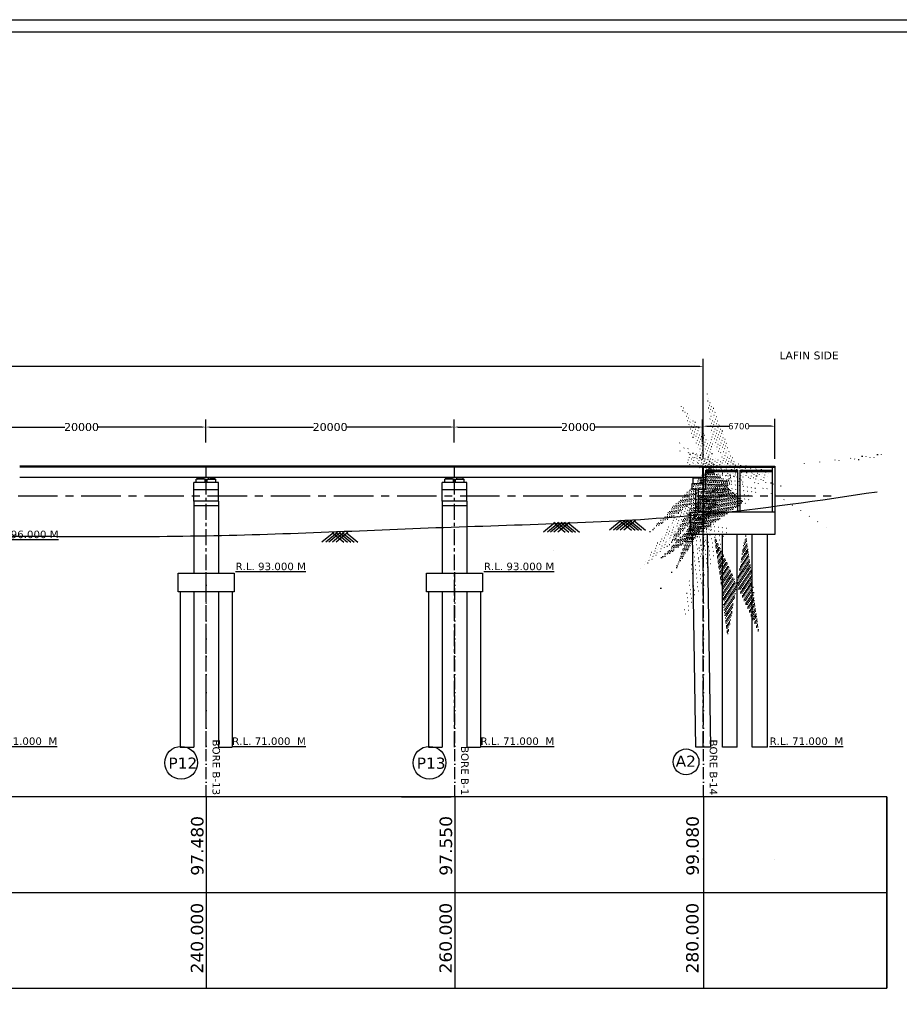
# Model space of a CAD drawing. Header units: millimetres. Extents: x -7746077780 to -3844657605, y -13315294818 to -6656873469.
# Tile 73 of 130: x -3871756291 to -3871720908, y -6657886029 to -6657846438. Entities that reach past the tile are written whole.
import ezdxf

# ---------------------------------------------------------------- set-up
doc = ezdxf.new("R2010")
doc.units = ezdxf.units.MM
doc.header["$MEASUREMENT"] = 0
doc.header["$PDMODE"] = 2
doc.linetypes.add('ACAD_ISO10W100', pattern=[18, 12, -3, 0, -3])
doc.linetypes.add('CENTER', pattern=[50.800000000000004, 31.75, -6.35, 6.35, -6.35])
for name, color, linetype in [('CHAINAGE', 7, 'Continuous'), ('GROUND_LVL', 114, 'Continuous'), ('H.F.L.', 7, 'Continuous'), ('SECTION', 7, 'Continuous'), ('TEX', 6, 'Continuous'), ('TEXT', 7, 'Continuous')]:
    doc.layers.add(name, color=color, linetype=linetype)
doc.styles.get("Standard").update_dxf_attribs({"font": 'verdana.ttf', "height": 250})
doc.dimstyles.new('Copy of ISO-25--------4', dxfattribs={"dimtxt": 200, "dimasz": 150, "dimexe": 300, "dimexo": 300, "dimgap": 0.02, "dimtad": 0, "dimtih": 1, "dimtoh": 1, "dimdec": 0, "dimlfac": 4, "dimdsep": 46, "dimtxsty": 'Standard', "dimcen": 150, "dimclrd": 1, "dimclre": 1, "dimclrt": 1, "dimadec": 0, "dimazin": 0, "dimtfac": 1, "dimtdec": 0, "dimtmove": 2, "dimatfit": 3, "dimfxl": 0, "dimarcsym": 0})

# ---------------------------------------------------------------- blocks, each defined once
blk = doc.blocks.new('*D433')
at = {"layer": 'Defpoints', "color": 0, "ltscale": 20, "transparency": 16777216}
for p in [(-3871748809.489105, -6657862817.984938), (-3871758798.083372, -6657863739.066574), (-3871748809.489105, -6657863707.984938)]:
    blk.add_point(p, dxfattribs=at)
at = {"layer": 'TEX', "color": 1, "lineweight": -2, "ltscale": 20, "transparency": 16777216}
for p, q in [((-3871758798.083372, -6657863439.066574), (-3871758798.083372, -6657862517.984938)), ((-3871758648.083372, -6657862817.984938), (-3871754474.502998, -6657862817.984938)), ((-3871748959.489105, -6657862817.984938), (-3871753133.069479, -6657862817.984938)), ((-3871748809.489105, -6657863407.984938), (-3871748809.489105, -6657862517.984938))]:
    blk.add_line(p, q, dxfattribs=at)
at = {"layer": 'TEX', "color": 1, "ltscale": 20, "transparency": 16777216}
for points in [[(-3871758648.083372, -6657862792.984938), (-3871758648.083372, -6657862842.984938), (-3871758798.083372, -6657862817.984938)], [(-3871748959.489105, -6657862792.984938), (-3871748959.489105, -6657862842.984938), (-3871748809.489105, -6657862817.984938)]]:
    blk.add_solid(points, dxfattribs=at)
at = {"layer": 'TEX', "color": 1, "ltscale": 20, "transparency": 16777216, "insert": (-3871753803.786239, -6657862817.984938), "char_height": 250, "width": 3757.989820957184, "attachment_point": 5}
blk.add_mtext('{\\H1.2857x;20000}', dxfattribs=at)
blk = doc.blocks.new('*D434')
at = {"layer": 'Defpoints', "color": 0, "ltscale": 20, "transparency": 16777216}
for p in [(-3871738809.489105, -6657862817.984939), (-3871748798.083372, -6657863739.066575), (-3871738809.489105, -6657863707.984939)]:
    blk.add_point(p, dxfattribs=at)
at = {"layer": 'TEX', "color": 1, "lineweight": -2, "ltscale": 20, "transparency": 16777216}
for p, q in [((-3871748798.083372, -6657863439.066575), (-3871748798.083372, -6657862517.984939)), ((-3871748648.083372, -6657862817.984939), (-3871744474.502998, -6657862817.984939)), ((-3871738959.489105, -6657862817.984939), (-3871743133.069479, -6657862817.984939)), ((-3871738809.489105, -6657863407.984939), (-3871738809.489105, -6657862517.984939))]:
    blk.add_line(p, q, dxfattribs=at)
at = {"layer": 'TEX', "color": 1, "ltscale": 20, "transparency": 16777216}
for points in [[(-3871748648.083372, -6657862792.984939), (-3871748648.083372, -6657862842.984939), (-3871748798.083372, -6657862817.984939)], [(-3871738959.489105, -6657862792.984939), (-3871738959.489105, -6657862842.984939), (-3871738809.489105, -6657862817.984939)]]:
    blk.add_solid(points, dxfattribs=at)
at = {"layer": 'TEX', "color": 1, "ltscale": 20, "transparency": 16777216, "insert": (-3871743803.786239, -6657862817.984939), "char_height": 250, "width": 3757.989820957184, "attachment_point": 5}
blk.add_mtext('{\\H1.2857x;20000}', dxfattribs=at)
blk = doc.blocks.new('*D435')
at = {"layer": 'Defpoints', "color": 0, "ltscale": 20, "transparency": 16777216}
for p in [(-3871728819.489078, -6657862817.984943), (-3871738808.083344, -6657863739.06658), (-3871728819.489078, -6657863707.984943)]:
    blk.add_point(p, dxfattribs=at)
at = {"layer": 'TEX', "color": 1, "lineweight": -2, "ltscale": 20, "transparency": 16777216}
for p, q in [((-3871738808.083344, -6657863439.06658), (-3871738808.083344, -6657862517.984943)), ((-3871738658.083344, -6657862817.984943), (-3871734484.502971, -6657862817.984943)), ((-3871728969.489078, -6657862817.984943), (-3871733143.069451, -6657862817.984943)), ((-3871728819.489078, -6657863407.984943), (-3871728819.489078, -6657862517.984943))]:
    blk.add_line(p, q, dxfattribs=at)
at = {"layer": 'TEX', "color": 1, "ltscale": 20, "transparency": 16777216}
for points in [[(-3871738658.083344, -6657862792.984943), (-3871738658.083344, -6657862842.984943), (-3871738808.083344, -6657862817.984943)], [(-3871728969.489078, -6657862792.984943), (-3871728969.489078, -6657862842.984943), (-3871728819.489078, -6657862817.984943)]]:
    blk.add_solid(points, dxfattribs=at)
at = {"layer": 'TEX', "color": 1, "ltscale": 20, "transparency": 16777216, "insert": (-3871733813.786211, -6657862817.984943), "char_height": 250, "width": 3757.989820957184, "attachment_point": 5}
blk.add_mtext('{\\H1.2857x;20000}', dxfattribs=at)
blk = doc.blocks.new('*D436')
at = {"layer": 'Defpoints', "color": 0, "ltscale": 20, "transparency": 16777216}
for p in [(-3871728797.617582, -6657860377.818653), (-3871868780.004934, -6657864429.066581), (-3871728796.533581, -6657864391.258024)]:
    blk.add_point(p, dxfattribs=at)
at = {"layer": 'TEX', "color": 1, "lineweight": -2, "ltscale": 20, "transparency": 16777216}
for p, q in [((-3871728796.614608, -6657864091.258036), (-3871728797.69861, -6657860077.818664)), ((-3871868780.085962, -6657864129.066592), (-3871868781.169964, -6657860115.627219)), ((-3871868631.088942, -6657860415.586695), (-3871818559.181579, -6657860402.062623)), ((-3871728947.617577, -6657860377.859167), (-3871779019.52494, -6657860391.383239))]:
    blk.add_line(p, q, dxfattribs=at)
at = {"layer": 'TEX', "color": 1, "ltscale": 20, "transparency": 16777216}
for points in [[(-3871868631.095694, -6657860390.586696), (-3871868631.08219, -6657860440.586694), (-3871868781.088936, -6657860415.627209)], [(-3871728947.62433, -6657860352.859168), (-3871728947.610825, -6657860402.859166), (-3871728797.617582, -6657860377.818653)]]:
    blk.add_solid(points, dxfattribs=at)
at = {"layer": 'TEX', "color": 1, "ltscale": 20, "transparency": 16777216, "insert": (-3871798789.353259, -6657860396.722931), "char_height": 250, "width": 54045.81381654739, "attachment_point": 5}
blk.add_mtext('{\\H2.2857x;TOTAL LENGTH OF BRIDGE BETWEEN FACE OF DIRT WALL = 280.000 M. ( 14 SPAN OF 20.000 M. )}', dxfattribs=at)
blk = doc.blocks.new('*D615')
at = {"layer": 'Defpoints', "color": 0, "ltscale": 20, "transparency": 16777216}
for p in [(-3871728801.533587, -6657862783.370521), (-3871728801.533587, -6657862784.546222), (-3871725911.364952, -6657864391.258025)]:
    blk.add_point(p, dxfattribs=at)
at = {"layer": 'TEX', "color": 1, "lineweight": -2, "ltscale": 20, "transparency": 16777216}
for p, q in [((-3871728651.533587, -6657862784.546222), (-3871727770.841331, -6657862784.546222)), ((-3871726061.364952, -6657862784.546222), (-3871726942.057208, -6657862784.546222)), ((-3871725911.364952, -6657864091.258025), (-3871725911.364952, -6657862484.546222)), ((-3871728801.533587, -6657863083.370521), (-3871728801.533587, -6657863084.546222))]:
    blk.add_line(p, q, dxfattribs=at)
at = {"layer": 'TEX', "color": 1, "ltscale": 20, "transparency": 16777216}
for points in [[(-3871728651.533587, -6657862759.546222), (-3871728651.533587, -6657862809.546222), (-3871728801.533587, -6657862784.546222)], [(-3871726061.364952, -6657862759.546222), (-3871726061.364952, -6657862809.546222), (-3871725911.364952, -6657862784.546222)]]:
    blk.add_solid(points, dxfattribs=at)
at = {"layer": 'TEX', "color": 1, "ltscale": 20, "transparency": 16777216, "insert": (-3871727356.449269, -6657862784.546222), "char_height": 250, "attachment_point": 5}
blk.add_mtext('6700', dxfattribs=at)

msp = doc.modelspace()

# ---------------------------------------------------------------- hatches: boundary and pattern name
at = {"linetype": 'Continuous', "ltscale": 0.05}
h = msp.add_hatch(dxfattribs=at)
h.set_pattern_fill('ANSI31', color=252, scale=100, style=0)
h.set_pattern_definition([(45, (-404183.3322410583, -634013.7280435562), (-8.838834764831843, 8.838834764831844), [])])
h.paths.add_polyline_path([(-3871748886.42355, -6657864841.51366), (-3871748886.42355, -6657864916.51366), (-3871749061.42355, -6657864916.513659), (-3871749061.42355, -6657864841.513659)])
h.paths.add_polyline_path([(-3871749061.42355, -6657864916.51366), (-3871749136.42355, -6657864916.51366), (-3871749136.42355, -6657864841.513659), (-3871749061.42355, -6657864841.513659)])
h = msp.add_hatch(dxfattribs=at)
h.set_pattern_fill('ANSI31', color=252, scale=100, style=0)
h.set_pattern_definition([(45.00000000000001, (-1935216516.260648, -3329043393.797543), (-8.838834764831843, 8.838834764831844), [])])
h.paths.add_polyline_path([(-3871748696.397799, -6657864841.51366), (-3871748696.397799, -6657864916.51366), (-3871748521.397799, -6657864916.513659), (-3871748521.397799, -6657864841.513659)])
h.paths.add_polyline_path([(-3871748521.397799, -6657864916.51366), (-3871748446.397799, -6657864916.51366), (-3871748446.397799, -6657864841.513659), (-3871748521.397799, -6657864841.513659)])
h = msp.add_hatch(dxfattribs=at)
h.set_pattern_fill('ANSI31', color=252, scale=100, style=0)
h.set_pattern_definition([(45, (-394193.332212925, -634013.7280445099), (-8.838834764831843, 8.838834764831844), [])])
h.paths.add_polyline_path([(-3871738896.423522, -6657864841.513661), (-3871738896.423522, -6657864916.513661), (-3871739071.423522, -6657864916.513659), (-3871739071.423522, -6657864841.513659)])
h.paths.add_polyline_path([(-3871739071.423522, -6657864916.513661), (-3871739146.423522, -6657864916.513661), (-3871739146.423522, -6657864841.513659), (-3871739071.423522, -6657864841.513659)])
h = msp.add_hatch(dxfattribs=at)
h.set_pattern_fill('ANSI31', color=252, scale=100, style=0)
h.set_pattern_definition([(45.00000000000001, (-1935206526.26062, -3329043393.797544), (-8.838834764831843, 8.838834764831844), [])])
h.paths.add_polyline_path([(-3871738706.39777, -6657864841.513661), (-3871738706.39777, -6657864916.513661), (-3871738531.39777, -6657864916.513659), (-3871738531.39777, -6657864841.513659)])
h.paths.add_polyline_path([(-3871738531.39777, -6657864916.513661), (-3871738456.39777, -6657864916.513661), (-3871738456.39777, -6657864841.513659), (-3871738531.39777, -6657864841.513659)])
for points in [[(-3871729141.707819, -6657864841.280289), (-3871729041.707819, -6657864841.280288), (-3871729041.707819, -6657864863.280288), (-3871729141.707819, -6657864863.280288)], [(-3871728941.707818, -6657864841.280289), (-3871729041.707819, -6657864841.280288), (-3871729041.707818, -6657864863.280288), (-3871728941.707818, -6657864863.280288)]]:
    msp.add_hatch(color=251, dxfattribs=at).paths.add_polyline_path(points)
at = {"layer": 'TEX', "ltscale": 20}
h = msp.add_hatch(dxfattribs=at)
h.set_pattern_fill('AR-CONC', color=251, scale=15, style=0)
h.set_pattern_definition([(49.99999999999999, (314748.8371744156, -600873.2462625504), (107.589027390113, -9.412820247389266), [11.25, -123.75]), (355, (314748.8371744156, -600873.2462625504), (-20.81270004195, 112.8288200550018), [9, -99]), (100.45144446, (314757.8029265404, -600874.030664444), (86.77632700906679, 103.4159986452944), [9.561028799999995, -105.1713168]), (46.18420000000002, (314748.8371744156, -600843.2462625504), (160.0861996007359, -24.82789211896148), [16.87499999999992, -185.6249999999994]), (96.63563548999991, (314762.1776862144, -600845.3152589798), (140.1992918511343, 146.1177901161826), [14.3415513, -157.7570639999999]), (351.1841639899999, (314748.8371744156, -600843.2462625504), (140.199291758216, 146.1177900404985), [13.5, -148.50000015]), (21, (314763.8371744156, -600850.7462625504), (89.53605781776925, -60.39283359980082), [11.25, -123.75]), (326.0000000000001, (314763.8371744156, -600850.7462625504), (36.49729978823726, 108.772506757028), [9, -99]), (71.45144474, (314771.2985124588, -600855.7789983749), (126.0333565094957, 48.37967292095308), [9.5610285, -105.1713168]), (37.50000000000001, (314748.8371744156, -600873.2462625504), (1.8239782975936, 49.93407807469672), [0, -97.8, 0, -100.5, 0, -99.375]), (7.499999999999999, (314748.8371744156, -600873.2462625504), (39.46043061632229, 59.16175678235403), [0, -57.3, 0, -95.55, 0, -37.875]), (327.5, (314715.3871746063, -600873.2462625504), (80.07336542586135, -3.383230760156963), [0, -37.5, 0, -117, 0, -155.25]), (317.5, (314700.3871746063, -600873.2462625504), (87.47792540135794, 15.01574734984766), [0, -48.75, 0, -77.69999999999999, 0, -110.25])])
h.paths.add_polyline_path([(-3871727404.070484, -6657864553.780745), (-3871727404.070484, -6657864605.790585), (-3871728691.533582, -6657864604.785665), (-3871728691.533582, -6657864554.785665)])
h = msp.add_hatch(dxfattribs=at)
h.set_pattern_fill('AR-CONC', color=251, scale=15, style=0)
h.set_pattern_definition([(49.99999999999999, (313960.9141654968, -600871.4273195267), (107.589027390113, -9.412820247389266), [11.25, -123.75]), (355, (313960.9141654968, -600871.4273195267), (-20.81270004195, 112.8288200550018), [9, -99]), (100.45144446, (313969.8799176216, -600872.2117214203), (86.77632700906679, 103.4159986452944), [9.561028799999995, -105.1713168]), (46.18420000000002, (313960.9141654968, -600841.4273195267), (160.0861996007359, -24.82789211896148), [16.87499999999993, -185.6249999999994]), (96.63563548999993, (313974.2546772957, -600843.4963159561), (140.1992918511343, 146.1177901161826), [14.3415513, -157.7570639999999]), (351.1841639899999, (313960.9141654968, -600841.4273195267), (140.199291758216, 146.1177900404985), [13.5, -148.50000015]), (21, (313975.9141654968, -600848.9273195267), (89.53605781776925, -60.39283359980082), [11.25, -123.75]), (326.0000000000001, (313975.9141654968, -600848.9273195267), (36.49729978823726, 108.772506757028), [9, -99]), (71.45144474, (313983.37550354, -600853.9600553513), (126.0333565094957, 48.37967292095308), [9.5610285, -105.1713168]), (37.50000000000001, (313960.9141654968, -600871.4273195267), (1.8239782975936, 49.93407807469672), [0, -97.8, 0, -100.5, 0, -99.375]), (7.499999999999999, (313960.9141654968, -600871.4273195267), (39.46043061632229, 59.16175678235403), [0, -57.3, 0, -95.55, 0, -37.875]), (327.5, (313927.4641656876, -600871.4273195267), (80.07336542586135, -3.383230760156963), [0, -37.5, 0, -117, 0, -155.25]), (317.5, (313912.4641656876, -600871.4273195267), (87.47792540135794, 15.01574734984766), [0, -48.75, 0, -77.69999999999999, 0, -110.25])])
h.paths.add_polyline_path([(-3871727215.700716, -6657864556.905122), (-3871726011.389837, -6657864556.905062), (-3871726011.364953, -6657864603.780743), (-3871727304.070485, -6657864602.152699), (-3871727304.070484, -6657864553.793795)])

# ---------------------------------------------------------------- linework, layer by layer
at = {"color": 252, "linetype": 'Continuous', "ltscale": 0.05}
for p, q in [((-3871748796.410647, -6657864391.491424), (-3871756286.410647, -6657864391.491424)), ((-3871748796.410648, -6657864429.066585), (-3871756286.410647, -6657864429.066583)), ((-3871748796.410675, -6657864841.303206), (-3871748796.410675, -6657864391.491381)), ((-3871748796.410667, -6657864841.303218), (-3871748796.410666, -6657864391.491381)), ((-3871748796.410646, -6657864841.513692), (-3871748796.410646, -6657864391.491424)), ((-3871746296.410648, -6657864391.491392), (-3871748786.410684, -6657864391.491391)), ((-3871746296.410647, -6657864391.491394), (-3871748786.410684, -6657864391.491394)), ((-3871748786.410683, -6657864841.513669), (-3871748786.410684, -6657864391.491395)), ((-3871746296.410649, -6657864429.066553), (-3871748786.410684, -6657864429.066554)), ((-3871746296.410648, -6657864429.066555), (-3871748786.410684, -6657864429.066555)), ((-3871748786.410675, -6657864841.513661), (-3871748786.410675, -6657864391.491395)), ((-3871738796.410647, -6657864391.491392), (-3871746286.410647, -6657864391.491392)), ((-3871738796.410648, -6657864429.066553), (-3871746286.410647, -6657864429.066551)), ((-3871738806.410647, -6657864841.303207), (-3871738806.410647, -6657864391.491382)), ((-3871738806.410639, -6657864841.303219), (-3871738806.410638, -6657864391.491382)), ((-3871738806.410618, -6657864841.51363), (-3871738806.410618, -6657864391.491362)), ((-3871736306.41062, -6657864391.491393), (-3871738796.410656, -6657864391.491392)), ((-3871736306.410619, -6657864391.491395), (-3871738796.410656, -6657864391.491395)), ((-3871736306.410621, -6657864429.066554), (-3871738796.410656, -6657864429.066555)), ((-3871736306.41062, -6657864429.066556), (-3871738796.410656, -6657864429.066556)), ((-3871738796.410655, -6657864841.51367), (-3871738796.410655, -6657864391.491396)), ((-3871738796.410646, -6657864841.513662), (-3871738796.410647, -6657864391.491396)), ((-3871728806.410619, -6657864391.491393), (-3871736296.410619, -6657864391.491393)), ((-3871728806.41062, -6657864429.066554), (-3871736296.410619, -6657864429.066552)), ((-3871728806.410618, -6657864841.513661), (-3871728806.410618, -6657864391.491393)), ((-3871748796.410647, -6657864841.513692), (-3871756286.410647, -6657864841.513694)), ((-3871749136.42355, -6657864916.513659), (-3871749136.42355, -6657864841.513659)), ((-3871749136.42355, -6657864841.513659), (-3871748886.423549, -6657864841.513659)), ((-3871748886.42355, -6657864916.51366), (-3871748886.42355, -6657864841.51366)), ((-3871746296.410648, -6657864841.51366), (-3871748786.410684, -6657864841.51366)), ((-3871746296.410647, -6657864841.513662), (-3871748786.410684, -6657864841.513662)), ((-3871748696.397799, -6657864916.51366), (-3871748696.397799, -6657864841.51366)), ((-3871748446.397799, -6657864916.513659), (-3871748446.397799, -6657864841.513659)), ((-3871738796.410647, -6657864841.51366), (-3871746286.410647, -6657864841.513662)), ((-3871739146.423522, -6657864916.513659), (-3871739146.423522, -6657864841.513659)), ((-3871739146.423522, -6657864841.513659), (-3871738896.423521, -6657864841.513659)), ((-3871738896.423522, -6657864916.513661), (-3871738896.423522, -6657864841.513661)), ((-3871736306.41062, -6657864841.513661), (-3871738796.410656, -6657864841.513661)), ((-3871736306.410619, -6657864841.513663), (-3871738796.410656, -6657864841.513663)), ((-3871738706.39777, -6657864916.513661), (-3871738706.39777, -6657864841.513661)), ((-3871738456.39777, -6657864916.513659), (-3871738456.39777, -6657864841.513659)), ((-3871728806.410619, -6657864841.513661), (-3871736296.410619, -6657864841.513663)), ((-3871749291.410676, -6657865791.353549), (-3871749291.410676, -6657865041.35355)), ((-3871748291.410674, -6657865041.35355), (-3871749291.410676, -6657865041.35355)), ((-3871748466.410675, -6657865041.35355), (-3871749241.410675, -6657865041.35355)), ((-3871748836.410675, -6657864916.513659), (-3871749186.436424, -6657864916.513659)), ((-3871749186.436424, -6657865041.35355), (-3871749186.436424, -6657864916.513659)), ((-3871748836.410675, -6657865041.35355), (-3871748836.410675, -6657864916.513659)), ((-3871748746.410673, -6657864916.513659), (-3871748396.384924, -6657864916.513659)), ((-3871748746.410673, -6657865041.35355), (-3871748746.410673, -6657864916.513659)), ((-3871748396.384924, -6657865041.35355), (-3871748396.384924, -6657864916.513659)), ((-3871748291.410674, -6657865791.35355), (-3871748291.410674, -6657865041.35355)), ((-3871739301.410647, -6657865791.35355), (-3871739301.410647, -6657865041.353551)), ((-3871738301.410645, -6657865041.353551), (-3871739301.410647, -6657865041.353551)), ((-3871738476.410647, -6657865041.353551), (-3871739251.410647, -6657865041.353551)), ((-3871738846.410647, -6657864916.513659), (-3871739196.436396, -6657864916.513659)), ((-3871739196.436396, -6657865041.353551), (-3871739196.436396, -6657864916.513659)), ((-3871738846.410647, -6657865041.353551), (-3871738846.410647, -6657864916.513659)), ((-3871738756.410645, -6657864916.513659), (-3871738406.384896, -6657864916.513659)), ((-3871738756.410645, -6657865041.353551), (-3871738756.410645, -6657864916.513659)), ((-3871738406.384896, -6657865041.353551), (-3871738406.384896, -6657864916.513659)), ((-3871738301.410645, -6657865791.353551), (-3871738301.410645, -6657865041.353551)), ((-3871748291.410673, -6657865341.353551), (-3871749291.410676, -6657865341.353551)), ((-3871738301.410645, -6657865341.353552), (-3871739301.410647, -6657865341.353552)), ((-3871748291.410674, -6657865791.353551), (-3871749291.410676, -6657865791.35355)), ((-3871749291.410676, -6657865791.35355), (-3871749291.410676, -6657868691.476352)), ((-3871748291.410674, -6657865991.35355), (-3871749291.410675, -6657865991.353554)), ((-3871748291.410674, -6657865791.353551), (-3871748291.410674, -6657868691.476352)), ((-3871738301.410645, -6657865791.353552), (-3871739301.410647, -6657865791.353551)), ((-3871739301.410647, -6657865791.353551), (-3871739301.410647, -6657868691.476353)), ((-3871738301.410645, -6657865991.353551), (-3871739301.410647, -6657865991.353555)), ((-3871738301.410645, -6657865791.353552), (-3871738301.410645, -6657868691.476353)), ((-3871749841.410674, -6657869441.476351), (-3871749841.410666, -6657875690.733249)), ((-3871749291.410672, -6657869441.476351), (-3871749291.410672, -6657875690.733249)), ((-3871748291.410676, -6657869441.476351), (-3871748291.410675, -6657875690.733249)), ((-3871747741.410677, -6657869441.476351), (-3871747741.410674, -6657875690.733249)), ((-3871739851.410646, -6657869441.476352), (-3871739851.410642, -6657875690.73325)), ((-3871739301.410644, -6657869441.476352), (-3871739301.410644, -6657875690.73325)), ((-3871738301.410648, -6657869441.476352), (-3871738301.410647, -6657875690.733246)), ((-3871737751.410649, -6657869441.476352), (-3871737751.410647, -6657875690.733246))]:
    msp.add_line(p, q, dxfattribs=at)
at = {"color": 251}
for p, q in [((-3871728796.53358, -6657864391.258025), (-3871725911.364952, -6657864391.258025)), ((-3871728796.53358, -6657864428.837018), (-3871725911.364953, -6657864428.837018)), ((-3871726011.364953, -6657866241.201017), (-3871726011.364953, -6657864428.837018)), ((-3871725911.364952, -6657864391.258025), (-3871725911.364953, -6657867141.201019)), ((-3871725911.364952, -6657864391.258025), (-3871725911.364952, -6657864428.837018)), ((-3871728691.533582, -6657864553.594888), (-3871727404.070484, -6657864553.780745)), ((-3871728691.533581, -6657864603.780745), (-3871727404.070484, -6657864605.790585)), ((-3871727304.070485, -6657864602.152699), (-3871726011.364953, -6657864603.780743)), ((-3871727304.070484, -6657864553.793795), (-3871726011.364953, -6657864556.905122)), ((-3871726011.364953, -6657864546.566257), (-3871726011.364953, -6657864546.566259)), ((-3871729241.533581, -6657865321.260922), (-3871729241.533581, -6657865091.267363)), ((-3871729091.707818, -6657866241.201021), (-3871729091.707818, -6657865321.028605)), ((-3871728991.707819, -6657866241.20102), (-3871728991.707818, -6657865321.260921)), ((-3871729304.408094, -6657867141.20102), (-3871729304.408094, -6657866241.20102)), ((-3871725911.364953, -6657867141.201019), (-3871729304.408094, -6657867141.20102))]:
    msp.add_line(p, q, dxfattribs=at)
at = {"color": 251, "ltscale": 0.05}
for p, q in [((-3871728796.53358, -6657864428.837018), (-3871727115.700716, -6657864428.837017)), ((-3871728796.53358, -6657864428.837018), (-3871727115.700716, -6657864428.837017)), ((-3871729241.533581, -6657865091.267363), (-3871728796.53358, -6657865091.267363)), ((-3871729091.707818, -6657865321.260922), (-3871729241.533581, -6657865321.260922)), ((-3871728991.707818, -6657865321.260921), (-3871728691.533581, -6657865321.260921))]:
    msp.add_line(p, q, dxfattribs=at)
at = {"color": 251, "linetype": 'Continuous', "ltscale": 0.05}
for p, q in [((-3871729046.706377, -6657864841.51366), (-3871729146.706378, -6657864841.51366)), ((-3871729046.706377, -6657864841.51366), (-3871728946.706377, -6657864841.51366)), ((-3871729204.207819, -6657864863.280289), (-3871728879.207819, -6657864863.280289)), ((-3871729096.36059, -6657875690.266615), (-3871729233.739668, -6657867141.20102)), ((-3871728483.955073, -6657875690.266615), (-3871728621.334153, -6657867141.20102)), ((-3871728019.041441, -6657875690.266617), (-3871728019.041441, -6657867141.201019)), ((-3871727425.770468, -6657875690.266616), (-3871727425.770468, -6657867141.201019)), ((-3871726823.770468, -6657875690.266616), (-3871726823.770468, -6657867141.201019)), ((-3871726211.364952, -6657875690.266616), (-3871726211.364953, -6657867141.201019)), ((-3871749841.410666, -6657875690.733249), (-3871749291.410668, -6657875690.73325)), ((-3871748291.410671, -6657875690.733249), (-3871747741.410671, -6657875690.73325)), ((-3871739851.410642, -6657875690.73325), (-3871739301.410644, -6657875690.733251)), ((-3871738301.410647, -6657875690.73325), (-3871737751.410647, -6657875690.733251)), ((-3871728483.955073, -6657875690.266604), (-3871729096.360589, -6657875690.266603)), ((-3871727425.770468, -6657875690.266605), (-3871728019.041441, -6657875690.266606)), ((-3871726211.364952, -6657875690.266605), (-3871726823.770468, -6657875690.266604))]:
    msp.add_line(p, q, dxfattribs=at)
for points in [[(-3871749916.410677, -6657868691.476352), (-3871747666.410678, -6657868691.476352), (-3871747666.410678, -6657869441.476351), (-3871749916.410677, -6657869441.476351)], [(-3871739926.410649, -6657868691.476353), (-3871737676.41065, -6657868691.476353), (-3871737676.41065, -6657869441.476352), (-3871739926.410649, -6657869441.476352)]]:
    msp.add_lwpolyline(points, close=True, dxfattribs=at)
at = {"layer": 'GROUND_LVL'}
for p, q in [((-3871734751.389867, -6657866652.789019), (-3871735222.017434, -6657867040.80336)), ((-3871734594.119861, -6657866652.789021), (-3871735064.747426, -6657867040.80336)), ((-3871734470.42435, -6657866652.789019), (-3871734941.051918, -6657867040.80336)), ((-3871734817.434434, -6657866652.789019), (-3871734346.806865, -6657867040.80336)), ((-3871734331.266901, -6657866652.789017), (-3871734801.89447, -6657867040.80336)), ((-3871734666.12832, -6657866652.789017), (-3871734195.50075, -6657867040.80336)), ((-3871734179.960786, -6657866652.789019), (-3871734650.588353, -6657867040.80336)), ((-3871734526.97087, -6657866652.789019), (-3871734056.343304, -6657867040.80336)), ((-3871734403.27536, -6657866652.789021), (-3871733932.647793, -6657867040.80336)), ((-3871734246.005353, -6657866652.789019), (-3871733775.377787, -6657867040.80336)), ((-3871732091.389867, -6657866572.789019), (-3871732562.017434, -6657866960.80336)), ((-3871731934.119861, -6657866572.789021), (-3871732404.747426, -6657866960.80336)), ((-3871731810.42435, -6657866572.789019), (-3871732281.051918, -6657866960.80336)), ((-3871732157.434434, -6657866572.789019), (-3871731686.806865, -6657866960.80336)), ((-3871731671.266901, -6657866572.789017), (-3871732141.89447, -6657866960.80336)), ((-3871732006.12832, -6657866572.789017), (-3871731535.50075, -6657866960.80336)), ((-3871731519.960786, -6657866572.789019), (-3871731990.588353, -6657866960.80336)), ((-3871731866.97087, -6657866572.789019), (-3871731396.343304, -6657866960.80336)), ((-3871731743.27536, -6657866572.789021), (-3871731272.647793, -6657866960.80336)), ((-3871731586.005353, -6657866572.789019), (-3871731115.377787, -6657866960.80336)), ((-3871743661.389867, -6657867062.789019), (-3871744132.017434, -6657867450.80336)), ((-3871743504.119861, -6657867062.789021), (-3871743974.747426, -6657867450.80336)), ((-3871743380.42435, -6657867062.789019), (-3871743851.051918, -6657867450.80336)), ((-3871743727.434434, -6657867062.789019), (-3871743256.806865, -6657867450.80336)), ((-3871743241.266901, -6657867062.789017), (-3871743711.89447, -6657867450.80336)), ((-3871743576.12832, -6657867062.789017), (-3871743105.50075, -6657867450.80336)), ((-3871743089.960786, -6657867062.789019), (-3871743560.588353, -6657867450.80336)), ((-3871743436.97087, -6657867062.789019), (-3871742966.343304, -6657867450.80336)), ((-3871743313.27536, -6657867062.789021), (-3871742842.647793, -6657867450.80336)), ((-3871743156.005353, -6657867062.789019), (-3871742685.377787, -6657867450.80336))]:
    msp.add_line(p, q, dxfattribs=at)
at = {"layer": 'H.F.L.', "color": 1, "linetype": 'CENTER', "ltscale": 50}
msp.add_line((-3871875733.332241, -6657865581.14659), (-3871723603.332241, -6657865581.14659), dxfattribs=at)
at = {"layer": 'SECTION', "color": 6, "ltscale": 20}
msp.add_circle((-3871729486.555173, -6657876282.24135), 519.3107600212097, dxfattribs=at)
at = {"layer": 'TEX', "color": 4, "linetype": 'CENTER', "ltscale": 20}
for p, q in [((-3871748791.410656, -6657875690.733249), (-3871748791.410668, -6657864391.258029)), ((-3871748791.410667, -6657875690.73325), (-3871748791.410667, -6657864391.258029)), ((-3871738801.410631, -6657875690.73325), (-3871738801.41064, -6657864391.25803)), ((-3871738801.410639, -6657875690.733243), (-3871738801.410639, -6657864391.25803)), ((-3871728801.410633, -6657875690.733249), (-3871728801.410626, -6657864391.258033))]:
    msp.add_line(p, q, dxfattribs=at)
at = {"layer": 'TEX', "color": 4, "linetype": 'ACAD_ISO10W100', "ltscale": 40}
msp.add_line((-3871728801.410625, -6657864391.258033), (-3871728801.410625, -6657869942.459923), dxfattribs=at)
at = {"layer": 'TEX', "color": 251, "ltscale": 20}
for p, q in [((-3871728796.53358, -6657864391.258024), (-3871728796.53358, -6657865091.267368)), ((-3871728796.53358, -6657864391.258025), (-3871728796.53214, -6657865091.500734)), ((-3871728691.533581, -6657865321.260921), (-3871728691.533582, -6657864553.594888)), ((-3871727404.070483, -6657866241.201019), (-3871727404.070484, -6657864553.780745)), ((-3871727304.070484, -6657866241.201019), (-3871727304.070484, -6657864553.780745)), ((-3871729204.207819, -6657865091.267362), (-3871729204.207819, -6657864863.267361)), ((-3871729204.207818, -6657865091.28029), (-3871729204.207819, -6657864863.280289)), ((-3871728879.207819, -6657865091.280289), (-3871728879.207818, -6657864863.280288)), ((-3871728879.207818, -6657865091.28029), (-3871728879.207819, -6657864863.280289)), ((-3871729304.408094, -6657866241.20102), (-3871729091.707818, -6657866241.20102)), ((-3871725911.364953, -6657866241.201017), (-3871728991.707819, -6657866241.20102))]:
    msp.add_line(p, q, dxfattribs=at)
at = {"layer": 'TEX', "color": 7, "ltscale": 20}
msp.add_line((-3871734811.410611, -6657867800.374176), (-3871734811.410611, -6657867800.374176), dxfattribs=at)
at = {"layer": 'TEX', "color": 5, "linetype": 'ACAD_ISO10W100', "ltscale": 40}
for p, q in [((-3871748791.410659, -6657877690.733293), (-3871748791.410658, -6657868650.733293)), ((-3871738791.410659, -6657877690.733293), (-3871738791.410658, -6657868650.733293)), ((-3871728791.410659, -6657877690.733293), (-3871728791.410658, -6657868650.733293))]:
    msp.add_line(p, q, dxfattribs=at)
at = {"layer": 'TEX', "color": 2, "ltscale": 20}
msp.add_line((-3871755929.892723, -6657877690.73325), (-3871755929.892723, -6657877672.52825), dxfattribs=at)
at = {"layer": 'TEX', "color": 3, "ltscale": 20}
for p, q in [((-3871748791.410659, -6657877690.733218), (-3871748791.410659, -6657885373.216477)), ((-3871748791.410659, -6657877690.73323), (-3871748791.410659, -6657885373.216489)), ((-3871738791.410659, -6657877690.73323), (-3871738791.410659, -6657885373.216489)), ((-3871738791.410659, -6657877690.733241), (-3871738791.410659, -6657885373.2165)), ((-3871728791.410659, -6657877690.733248), (-3871728791.410659, -6657885373.216507)), ((-3871825058.575176, -6657881531.974871), (-3871721409.854357, -6657881531.974873))]:
    msp.add_line(p, q, dxfattribs=at)
at = {"layer": 'TEX', "color": 0, "ltscale": 20}
for p, q in [((-3871740929.892723, -6657877690.73325), (-3871738929.892723, -6657877690.73325)), ((-3871728791.410659, -6657880190.73325), (-3871728791.410659, -6657880178.14825)), ((-3871728791.410659, -6657880190.73325), (-3871728791.410659, -6657880190.73325)), ((-3871728791.410659, -6657880190.73325), (-3871728791.410659, -6657880190.73325)), ((-3871725929.892723, -6657880190.733248), (-3871725929.892723, -6657880190.73325))]:
    msp.add_line(p, q, dxfattribs=at)
at = {"layer": 'TEX', "color": 7, "ltscale": 20}
for points in [[(-3871699823.332241, -6657929337.984943), (-3871891773.332241, -6657929337.984943), (-3871891773.332241, -6657846437.984943), (-3871699823.332241, -6657846437.984943)], [(-3871700033.332241, -6657929157.984943), (-3871891383.332241, -6657929157.984943), (-3871891383.332241, -6657846927.984943), (-3871700033.332241, -6657846927.984943)]]:
    msp.add_lwpolyline(points, close=True, dxfattribs=at)
at = {"layer": 'TEX', "color": 3, "ltscale": 20}
for points in [[(-3871885453.332241, -6657885373.216466), (-3871721409.854357, -6657885373.216501), (-3871721409.854357, -6657877690.73325), (-3871885453.332241, -6657877690.73325)], [(-3871721409.854357, -6657885373.216501), (-3871721409.854357, -6657885373.216501), (-3871721409.854357, -6657877690.73325), (-3871721409.854357, -6657877690.73325)]]:
    msp.add_lwpolyline(points, close=True, dxfattribs=at)
at = {"layer": 'TEX', "color": 6, "ltscale": 20}
for centre in [(-3871749796.133403, -6657876316.074297), (-3871739806.133368, -6657876316.074297)]:
    msp.add_circle(centre, 660, dxfattribs=at)
at = {"layer": 'TEX', "color": 3, "ltscale": 20}
msp.add_spline([(-3871879123.332241, -6657865827.984943), (-3871868791.410659, -6657866180.733207), (-3871858791.410659, -6657866847.399885), (-3871838791.410659, -6657866987.399917), (-3871828791.410665, -6657866987.399906), (-3871808791.410659, -6657867130.73323), (-3871798791.410659, -6657867130.73325), (-3871788791.410659, -6657867130.73325), (-3871778791.410659, -6657867187.399885), (-3871768791.410659, -6657867187.399885), (-3871758791.410667, -6657867187.399885), (-3871748791.410665, -6657867187.399874), (-3871738929.892723, -6657866840.73325), (-3871728791.410659, -6657866330.733248), (-3871721803.332241, -6657865417.984943)], degree=3, dxfattribs=at)

# ---------------------------------------------------------------- texts
at = {"layer": 'CHAINAGE', "color": 241}
for s, p in [('97.480', (-3871748900.060673, -6657880856.802678)), ('97.550', (-3871738900.060673, -6657880856.80269)), ('99.080', (-3871728976.475099, -6657880856.802683))]:
    msp.add_text(s, height=499.9999999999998, rotation=90, dxfattribs=at).set_placement(p)
at = {"layer": 'CHAINAGE', "color": 241, "char_height": 499.9999999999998, "width": 2468.374999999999, "attachment_point": 7, "rotation": 90}
for s, insert in [('240.000', (-3871748898.670113, -6657884788.062444)), ('260.000', (-3871738898.670113, -6657884788.062455)), ('280.000', (-3871728975.084538, -6657884788.062422))]:
    msp.add_mtext(s, dxfattribs=dict(at, insert=insert))
at = {"layer": 'SECTION', "color": 6, "ltscale": 20, "char_height": 450, "width": 1535.994933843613}
for s, insert, attachment_point in [('P12', (-3871750307.991935, -6657876107.782077), 1), ('P13', (-3871740317.991899, -6657876107.782077), 1), ('A2', (-3871729090.663132, -6657876029.29026), 3)]:
    msp.add_mtext(s, dxfattribs=dict(at, insert=insert, attachment_point=attachment_point))
at = {"layer": 'TEX', "insert": (-3871977977.093441, -6657866156.297498), "char_height": 360, "width": 51867.6690182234, "attachment_point": 1}
msp.add_mtext('{\\H1.4583x;\\LNOTES\\l :-\\P}\\P01. TYPE OF BRIDGE ^I^I         - HIGH LEVEL BRIDGE\\P\\P\\P02. LENGTH OF BRIDGE ^I         - 280.000 M. ( 14SPAN @ 20.000 M EACH C/C) \\P\\P\\P03. OVERALL WIDTH ^I^I         - 8.400 M.\\P\\P\\P04. CLEAR WIDTH^I^I         - 7.500 M.\\P\\P\\P05. FORMATION LEVEL^I^I         - R.L. 104.785 M.\\P\\P\\P06. HIGHEST FLOOD LEVEL^I         - R.L. 101.210 M.\\P\\P\\P07.LOWEST    BED  LEVEL              - R.L. 96.510 M.\\P\\P\\P08.SOFFIT LEVEL            ^I         - R.L. 102.710 M.\\P\\P \\P09.CATCHMENT AREA^I^I         - 569.000 SQ. KM.\\P\\P\\P10. DESIGN VELOCITY^I^I         - 2.870 M/SEC.\\P\\P\\P11. DESIGN DISCHARGE^I         - 2868.167 CUMEC.              \\P\\P\\P12.TYPE OF FOUNDATION^I         -  PILE FOUNDATION.\\P\\P\\P13.FOUNDATION LEVEL^I         - AS PER SHOWN IN DRAWING.\\P\\P\\P14. TYPE OF SUB-STRUCTURE        - PIER              - R.C.C. SOLID CIRCULAR PIER\\P^I^I^I^I^I^IABUTMENT - BOX TYPE\\P\\P15. TYPE OF SUPER STRUCTURE    - R.C.C. T - BEAM  SLAB \\P\\P\\P16. TYPE OF BEARING^I^I         - POT -  PTFE  BEARING\\P\\P\\P17. DESIGN LOADING{\\C1;^I                   }-  ONE LANE OF  CLASS 70R OR TWO LANES \\P^I^I^I^I^I^I FOR CLASS A{\\C1;\\P                                                                \\P}18. SBC FOR ABUTMENT/PIER        - 45 T/M².  \\P\\P\\P19. SBC FOR RETURN^I^I         - 20 T/M².  \\P\\P\\P20. WEARING COAT                           - MASTIC ASHPHALT 75 MM THICK. \\P\\pi-1080,l9717.8,t9717.8;(^IB.C. 50MM+ MASTIC ASPHALT 20MM)\\P\\pi0,l0,tz;\\P21. RAILING  - R.C.C. CRASH BARRIER AS PER STD.DRAWING.\\P\\P\\P21. APPROACH SLAB - R.C.C. STRUCTURAL AS PER APPROVED DRAWING.\\P\\P\\P22. EXPANSION JOINT - STRIPSEAL TYPE EXPANSION JOINT.\\P\\P\\P23. NAME PLATE,   DRAINAGE SPOUT ETC. AS PER MORT&H \\P^I^I^I   SPECIFICATION.\\P\\P                               ', dxfattribs=at)
at = {"layer": 'TEX', "color": 5, "linetype": 'ACAD_ISO10W100', "ltscale": 40, "char_height": 300, "width": 2800.98933172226, "attachment_point": 3, "rotation": 269.9999999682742}
for s, insert in [('{\\C0;BORE B-13}', (-3871748234.654664, -6657877618.248791)), ('{\\C0;BORE B-1}', (-3871738234.654664, -6657877618.248791)), ('{\\C0;BORE B-14}', (-3871728234.654664, -6657877618.248791))]:
    msp.add_mtext(s, dxfattribs=dict(at, insert=insert))
at = {"layer": 'TEXT', "color": 191, "lineweight": 30, "insert": (-3871723347.54599, -6657859781.887488), "char_height": 314.9999999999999, "width": 5735.678864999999, "attachment_point": 3}
msp.add_mtext('LAFIN SIDE', dxfattribs=at)
at = {"layer": 'TEXT', "color": 6, "char_height": 300, "width": 10799.796427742, "attachment_point": 2}
for s, insert in [('{\\LR.L. 96.000 M}', (-3871756144.213744, -6657866984.086813)), ('{\\LR.L. 93.000 M}', (-3871746193.612525, -6657868272.246502)), ('{\\LR.L. 93.000 M}', (-3871736203.612496, -6657868272.246503)), ('{\\LR.L. 71.000  M}', (-3871756263.332268, -6657875297.984941)), ('{\\LR.L. 71.000  M}', (-3871746263.332265, -6657875297.984942)), ('{\\LR.L. 71.000  M}', (-3871736273.332241, -6657875297.984943)), ('{\\LR.L. 71.000  M}', (-3871724647.097506, -6657875297.984941))]:
    msp.add_mtext(s, dxfattribs=dict(at, insert=insert))

# ---------------------------------------------------------------- dimensions: what is measured, and where the dimension line sits
at = {"layer": 'TEX', "color": 3, "ltscale": 20}
dim = msp.add_aligned_dim(p1=(-3871868780.004934, -6657864429.06658), p2=(-3871728796.53358, -6657864391.258024), distance=4013.439517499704, text='{\\H2.2857x;TOTAL LENGTH OF BRIDGE BETWEEN FACE OF DIRT WALL = 280.000 M. ( 14 SPAN OF 20.000 M. )}', dimstyle='Copy of ISO-25--------4', override={"dimtxt": 350, "dimfxl": 0.05, "dimarcsym": 2}, dxfattribs=at)
dim.commit()
dim.dimension.update_dxf_attribs({"geometry": '*D436', "text_midpoint": (-3871798789.353259, -6657860396.722931)})
for base, p1, p2, picture, middle in [((-3871748809.489105, -6657862817.984938), (-3871758798.083372, -6657863739.066574), (-3871748809.489105, -6657863707.984938), '*D433', (-3871753803.786239, -6657862817.984938)), ((-3871738809.489105, -6657862817.984939), (-3871748798.083372, -6657863739.066575), (-3871738809.489105, -6657863707.984939), '*D434', (-3871743803.786239, -6657862817.984939)), ((-3871728819.489078, -6657862817.984943), (-3871738808.083344, -6657863739.06658), (-3871728819.489078, -6657863707.984943), '*D435', (-3871733813.786211, -6657862817.984943))]:
    dim = msp.add_linear_dim(base=base, p1=p1, p2=p2, text='{\\H1.2857x;20000}', dimstyle='Copy of ISO-25--------4', override={"dimtxt": 350, "dimfxl": 0.05, "dimarcsym": 2}, dxfattribs=at)
    dim.commit()
    dim.dimension.update_dxf_attribs({"geometry": picture, "text_midpoint": middle})
at = {"layer": 'TEX', "color": 0, "ltscale": 20}
dim = msp.add_linear_dim(base=(-3871728801.533587, -6657862784.546222), p1=(-3871725911.364952, -6657864391.258025), p2=(-3871728801.533587, -6657862783.370521), angle=180, text='6700', dimstyle='Copy of ISO-25--------4', override={"dimtxt": 350, "dimfxl": 0.05, "dimarcsym": 2}, dxfattribs=at)
dim.commit()
dim.dimension.update_dxf_attribs({"geometry": '*D615', "text_midpoint": (-3871727356.449269, -6657862784.546222)})

doc.saveas('drawing.dxf')
